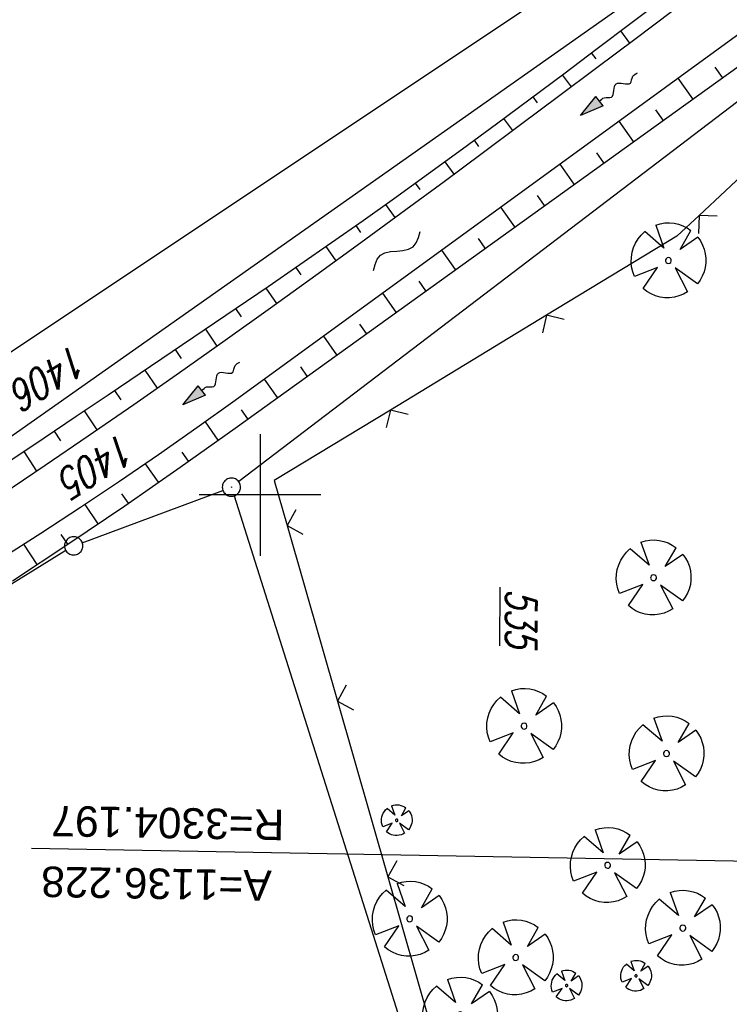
# Model space of a CAD drawing. Extents: x 510526 to 513920, y 467229 to 478797.
# Tile 34 of 256: x 511080 to 511139, y 470158 to 470239. Entities that reach past the tile are written whole.
import ezdxf

# ---------------------------------------------------------------- set-up
doc = ezdxf.new("R2010")
doc.units = 0
doc.header["$LTSCALE"] = 10
doc.header["$MEASUREMENT"] = 0
doc.linetypes.add('LT00', pattern=[0])
doc.layers.get('0').update_dxf_attribs({"linetype": 'LT00'})
for name, color, linetype in [('--FLIEßRICHTPFEIL', 180, 'Continuous'), ('--WASSER_NUTZUNG', 180, 'Continuous'), ('-EL-020', 250, 'LT00'), ('DFK_AB_FLNR', 7, 'Continuous'), ('DFK_AB_L', 21, 'LT00'), ('DFK_AB_P', 7, 'LT00'), ('DFK_FLUR_NR', 250, 'LT00'), ('DFK_GZPKT', 250, 'LT00'), ('DFK_KATASTER', 250, 'LT00'), ('V97_BAUM', 250, 'LT00'), ('V97_BOESCH', 250, 'LT00'), ('V97_BOSCHUNG', 250, 'LT00'), ('V97_RASTER', 250, 'LT00'), ('V97_ZAUN', 40, 'LT00')]:
    doc.layers.add(name, color=color, linetype=linetype)
doc.styles.add('Arial', font='ARIAL.TTF')
doc.styles.get("Standard").update_dxf_attribs({"font": 'romans.shx'})

# ---------------------------------------------------------------- blocks, each defined once
blk = doc.blocks.new('SYMB7010')
at = {"color": 0, "linetype": 'ByBlock'}
for points in [[(-0.031408, 0.499213), (-0.093728, 0.49134), (-0.15457, 0.475719), (-0.212975, 0.452595), (-0.268021, 0.422333), (-0.31884, 0.385411), (-0.36463, 0.342411), (-0.40467, 0.29401), (-0.438329, 0.240973), (-0.465074, 0.184136), (-0.484486, 0.124395), (-0.496256, 0.062692), (-0.5002, 0)], [(-0.5002, 0), (-0.496256, -0.062692), (-0.484486, -0.124395), (-0.465075, -0.184136), (-0.438329, -0.240973), (-0.404671, -0.29401), (-0.36463, -0.342411), (-0.31884, -0.385411), (-0.268021, -0.422333), (-0.212975, -0.452595), (-0.154571, -0.475719), (-0.093728, -0.49134), (-0.031408, -0.499213), (0.031408, -0.499213)], [(0.5002, 0), (0.496256, 0.062692), (0.484485, 0.124395), (0.465074, 0.184136), (0.438329, 0.240973), (0.40467, 0.29401), (0.36463, 0.342411), (0.31884, 0.385411), (0.268021, 0.422333), (0.212975, 0.452595), (0.15457, 0.475719), (0.093728, 0.49134), (0.031408, 0.499213), (-0.031408, 0.499213)], [(0.031408, -0.499213), (0.093728, -0.491341), (0.15457, -0.475719), (0.212975, -0.452595), (0.268021, -0.422333), (0.31884, -0.385411), (0.36463, -0.342411), (0.404671, -0.294011), (0.438329, -0.240974), (0.465075, -0.184136), (0.484486, -0.124395), (0.496256, -0.062692), (0.500201, 0)]]:
    blk.add_lwpolyline(points, dxfattribs=at)
blk = doc.blocks.new('SYMB0003')
at = {"color": 0, "linetype": 'ByBlock'}
for p, q in [((-0.015712, 0), (0.010166, 0.012015)), ((0, -0.021257), (-0.015712, 0)), ((0.010166, 0.012015), (0, -0.021257))]:
    blk.add_line(p, q, dxfattribs=at)
for points in [[(-0.031395, 0.499013), (-0.093691, 0.491144), (-0.154509, 0.475528), (-0.21289, 0.452414), (-0.267913, 0.422164), (-0.318712, 0.385257), (-0.364484, 0.342274), (-0.404509, 0.293893), (-0.438154, 0.240877), (-0.464888, 0.184062), (-0.484292, 0.124345), (-0.496058, 0.062667), (-0.5, 0)], [(-0.5, 0), (-0.496058, -0.062667), (-0.484292, -0.124345), (-0.464888, -0.184062), (-0.438154, -0.240877), (-0.404509, -0.293893), (-0.364485, -0.342274), (-0.318712, -0.385257), (-0.267914, -0.422164), (-0.21289, -0.452414), (-0.154509, -0.475529), (-0.093691, -0.491144), (-0.031395, -0.499014), (0.031395, -0.499014)], [(0.5, 0), (0.496057, 0.062667), (0.484292, 0.124345), (0.464888, 0.184062), (0.438153, 0.240877), (0.404509, 0.293893), (0.364484, 0.342274), (0.318712, 0.385257), (0.267913, 0.422164), (0.21289, 0.452414), (0.154509, 0.475528), (0.093691, 0.491144), (0.031395, 0.499013), (-0.031395, 0.499013)], [(0.031395, -0.499014), (0.093691, -0.491144), (0.154509, -0.475529), (0.21289, -0.452414), (0.267914, -0.422164), (0.318712, -0.385257), (0.364485, -0.342274), (0.404509, -0.293893), (0.438154, -0.240877), (0.464889, -0.184062), (0.484292, -0.124345), (0.496058, -0.062667), (0.5, 0)]]:
    blk.add_lwpolyline(points, dxfattribs=at)
blk = doc.blocks.new('SYMB1122')
at = {"color": 0, "linetype": 'ByBlock'}
for p, q in [((0.311075, 0.391979), (0.09863, 0.092887)), ((0.09863, 0.092887), (0.418246, 0.260377)), ((-0.475333, -0.172973), (-0.166954, -0.06134)), ((-0.166954, -0.06134), (-0.386962, -0.319059)), ((0.008901, -0.038997), (0.02494, -0.031273)), ((0.377481, -0.336756), (0.093097, -0.145464)), ((0.093097, -0.145464), (0.215406, -0.456826)), ((0.022929, -0.501191), (-0.043246, -0.49913))]:
    blk.add_line(p, q, dxfattribs=at)
for points in [[(-0.316355, 0.394287, 0), (-0.266036, 0.429988, 0), (-0.211684, 0.459185, 0), (-0.154136, 0.481431, 0), (-0.094277, 0.496382, 0), (-0.033028, 0.50381, 0), (0.028669, 0.503599, 0)], [(0.028669, 0.503599, 0), (0.089866, 0.495753, 0), (0.149621, 0.480392, 0), (0.207015, 0.457753, 0), (0.261166, 0.428184, 0), (0.31124, 0.39214, 0)], [(-0.508141, 0.010932, 0), (-0.503002, 0.073258, 0), (-0.489922, 0.134413, 0), (-0.469118, 0.19339, 0), (-0.440931, 0.249215, 0), (-0.405825, 0.300971, 0)], [(-0.316293, 0.394214, 0), (-0.150355, 0.155979, 0), (-0.405806, 0.30112, 0)], [(0.418338, 0.260323, 0), (0.450658, 0.204641, 0), (0.475368, 0.14519, 0), (0.492037, 0.083003, 0), (0.500376, 0.019163, 0), (0.500238, -0.045218, 0), (0.491628, -0.109022, 0), (0.474694, -0.171137, 0), (0.449731, -0.230483, 0), (0.417173, -0.286026, 0), (0.377588, -0.336801, 0)], [(-0.475728, -0.172816, 0), (-0.494391, -0.113127, 0), (-0.505255, -0.05154, 0), (-0.508141, 0.010932, 0)], [(-0.02494, 0.031273, 0), (-0.036039, 0.017355, 0), (-0.04, 0, 0)], [(-0.04, 0, 0), (-0.036039, -0.017355, 0), (-0.02494, -0.031273, 0), (-0.008901, -0.038997, 0), (0.008901, -0.038997, 0)], [(0.008901, 0.038997, 0), (-0.008901, 0.038997, 0), (-0.02494, 0.031273, 0)], [(0.04, 0, 0), (0.036039, 0.017355, 0), (0.02494, 0.031273, 0), (0.008901, 0.038997, 0)], [(0.02494, -0.031273, 0), (0.036039, -0.017355, 0), (0.04, 0, 0)], [(-0.043246, -0.49913, 0), (-0.108608, -0.48859, 0), (-0.172076, -0.469745, 0), (-0.232599, -0.442906, 0), (-0.289176, -0.408519, 0), (-0.340869, -0.367153, 0), (-0.386823, -0.319492, 0)], [(0.215414, -0.456858, 0), (0.153338, -0.479878, 0), (0.088821, -0.494738, 0), (0.022929, -0.501191, 0)]]:
    blk.add_polyline3d(points, dxfattribs=at)
blk = doc.blocks.new('SYMB0024')
at = {"color": 0, "linetype": 'ByBlock'}
for p, q in [((-0.5, 0.5), (0, 0)), ((0, 0), (0.5, 0.5))]:
    blk.add_line(p, q, dxfattribs=at)
blk = doc.blocks.new('FLIEßRICHTPFEIL')
at = {"layer": '--FLIEßRICHTPFEIL'}
blk.add_hatch(color=256, dxfattribs=at).paths.add_polyline_path([(-1.95, 0.4875), (-1.95, -0.4875), (0, 0)])
for p, q in [((-1.95, 0.4875), (-1.95, -0.4875)), ((-1.95, 0.4875), (0, 0)), ((0, 0), (-1.95, -0.4875))]:
    blk.add_line(p, q, dxfattribs=at)
at = {"layer": '--FLIEßRICHTPFEIL', "start_tangent": (-1, 0), "end_tangent": (-1, 0)}
blk.add_spline([(-1.95, 0), (-2.4375, 0), (-2.925, 0.325), (-3.4125, 0), (-3.9, -0.325), (-4.3875, 0), (-4.875, 0.325), (-5.3625, 0), (-5.85, 0)], degree=3, dxfattribs=at)
blk = doc.blocks.new('SYMB7251')
at = {"color": 0, "linetype": 'ByBlock'}
for points in [[(-0.25, 0), (-0.208333, 0.028889), (-0.166667, 0.051111), (-0.125, 0.06), (-0.083333, 0.051111), (-0.041667, 0.028889), (0, 0)], [(0, 0), (0.041667, -0.028889), (0.083333, -0.051111), (0.125, -0.06), (0.166667, -0.051111), (0.208333, -0.028889), (0.25, 0)]]:
    blk.add_lwpolyline(points, dxfattribs=at)

msp = doc.modelspace()

# ---------------------------------------------------------------- linework, layer by layer
at = {"layer": '-EL-020'}
msp.add_line((511186.244, 470169.097), (511081.225, 470170.982), dxfattribs=at)
at = {"layer": 'DFK_AB_L'}
for p, q in [((511166.554, 470253.096), (511098.247, 470201.094)), ((511097.877, 470199.925), (511113.454, 470150.675))]:
    msp.add_line(p, q, dxfattribs=at)
at = {"layer": 'DFK_KATASTER'}
for p, q in [((511167.546, 470270.404), (511076.824, 470209.906)), ((511167.337, 470266.578), (511079.25, 470204.57)), ((511085.403, 470196.081), (511096.947, 470200.378)), ((511084.061, 470195.428), (511041.57, 470169.372))]:
    msp.add_line(p, q, dxfattribs=at)
at = {"layer": 'V97_BOESCH'}
for points in [[(511078.794, 470200.045), (511082.346, 470202.432), (511085.883, 470204.841), (511089.648, 470207.439), (511093.399, 470210.058), (511097.135, 470212.698), (511100.859, 470215.355), (511104.57, 470218.03), (511108.27, 470220.719), (511111.96, 470223.422), (511115.108, 470225.742), (511118.25, 470228.069), (511121.387, 470230.402), (511124.521, 470232.741), (511127.652, 470235.083), (511130.781, 470237.428), (511133.909, 470239.774), (511139.627, 470243.698), (511145.298, 470247.69), (511150.921, 470251.749), (511156.496, 470255.874), (511167.539, 470262.894), (511170.578, 470264.811), (511171.409, 470265.25)], [(511079.679, 470192.96), (511084.3, 470196.013), (511088.885, 470199.119), (511093.434, 470202.277), (511097.947, 470205.484), (511170.41, 470257.597), (511172.736, 470259.134), (511173.141, 470259.401), (511173.549, 470259.682), (511173.943, 470259.981), (511174.306, 470260.304), (511174.62, 470260.656), (511174.868, 470261.042), (511175.042, 470261.475), (511175.146, 470261.942), (511175.198, 470262.433), (511175.216, 470262.941), (511175.216, 470263.457)], [(511172.574, 470262.842), (511172.252, 470262.572), (511171.934, 470262.297), (511171.459, 470261.852), (511170.998, 470261.39), (511170.544, 470260.921), (511170.088, 470260.454), (511169.622, 470259.999), (511169.139, 470259.566), (511168.628, 470259.164), (511097.965, 470207.757), (511094.824, 470205.502), (511091.656, 470203.286), (511088.462, 470201.105), (511085.245, 470198.959), (511082.006, 470196.846), (511078.745, 470194.763)], [(511079.617, 470202.9), (511082.263, 470204.68), (511084.907, 470206.46), (511087.537, 470208.229), (511090.167, 470209.998), (511092.795, 470211.77), (511095.42, 470213.545), (511098.04, 470215.325), (511100.656, 470217.113), (511103.265, 470218.909), (511105.867, 470220.717), (511108.459, 470222.536), (511111.042, 470224.369), (511113.842, 470226.383), (511116.63, 470228.413), (511119.408, 470230.457), (511122.177, 470232.513), (511124.939, 470234.58), (511127.695, 470236.654), (511130.447, 470238.735), (511133.197, 470240.819)]]:
    msp.add_lwpolyline(points, dxfattribs=at)
at = {"layer": 'V97_BOSCHUNG'}
for p, q in [((511129.595, 470238.09), (511130.339, 470237.097)), ((511127.201, 470236.282), (511127.57, 470235.79)), ((511124.804, 470234.479), (511125.537, 470233.5)), ((511137.98, 470234.274), (511137.374, 470235.13)), ((511135.544, 470232.523), (511134.342, 470234.221)), ((511122.402, 470232.681), (511122.768, 470232.193)), ((511133.109, 470230.771), (511132.512, 470231.614)), ((511119.995, 470230.891), (511120.728, 470229.911)), ((511130.673, 470229.019), (511129.49, 470230.691)), ((511117.584, 470229.112), (511117.951, 470228.616)), ((511128.237, 470227.268), (511127.651, 470228.097)), ((511115.166, 470227.344), (511115.905, 470226.331)), ((511125.802, 470225.516), (511124.637, 470227.161)), ((511112.739, 470225.587), (511113.113, 470225.066)), ((511110.303, 470223.843), (511111.068, 470222.766)), ((511123.366, 470223.765), (511122.789, 470224.581)), ((511120.931, 470222.013), (511119.785, 470223.631)), ((511107.858, 470222.113), (511108.251, 470221.552)), ((511118.495, 470220.261), (511117.927, 470221.064)), ((511105.404, 470220.394), (511106.215, 470219.222)), ((511116.059, 470218.51), (511114.933, 470220.101)), ((511102.939, 470218.684), (511103.362, 470218.073)), ((511113.624, 470216.758), (511113.065, 470217.547)), ((511100.468, 470216.984), (511101.35, 470215.708)), ((511111.188, 470215.007), (511110.08, 470216.571)), ((511097.995, 470215.294), (511098.451, 470214.626)), ((511095.518, 470213.611), (511096.458, 470212.217)), ((511108.752, 470213.255), (511108.203, 470214.031)), ((511106.317, 470211.503), (511105.228, 470213.041)), ((511093.037, 470211.933), (511093.52, 470211.208)), ((511090.55, 470210.256), (511091.545, 470208.76)), ((511103.881, 470209.752), (511103.341, 470210.514)), ((511101.445, 470208), (511100.376, 470209.511)), ((511088.061, 470208.581), (511088.571, 470207.814)), ((511085.572, 470206.906), (511086.612, 470205.342)), ((511099.01, 470206.249), (511098.48, 470206.997)), ((511096.572, 470204.499), (511095.514, 470205.994)), ((511083.083, 470205.231), (511083.609, 470204.44)), ((511080.594, 470203.557), (511081.653, 470201.964)), ((511094.125, 470202.764), (511093.594, 470203.514)), ((511091.664, 470201.039), (511090.601, 470202.56)), ((511089.192, 470199.33), (511088.658, 470200.104)), ((511086.705, 470197.633), (511085.637, 470199.218)), ((511084.212, 470195.955), (511083.672, 470196.766)), ((511081.708, 470194.291), (511080.617, 470195.954))]:
    msp.add_line(p, q, dxfattribs=at)
at = {"layer": 'V97_RASTER'}
for p, q in [((511099.999, 470205), (511099.999, 470195)), ((511104.999, 470200), (511094.999, 470200))]:
    msp.add_line(p, q, dxfattribs=at)
at = {"layer": 'V97_ZAUN'}
for p, q in [((511146.988, 470233.206), (511136.048, 470222.944)), ((511123.536, 470214.752), (511110.712, 470206.97)), ((511102.225, 470197.492), (511106.365, 470183.075)), ((511106.365, 470183.075), (511110.505, 470168.657)), ((511110.505, 470168.657), (511114.644, 470154.24))]:
    msp.add_line(p, q, dxfattribs=at)
for points in [[(511136.048, 470222.944), (511134.24, 470221.248), (511123.536, 470214.752)], [(511110.712, 470206.97), (511101.167, 470201.178), (511102.225, 470197.492)]]:
    msp.add_lwpolyline(points, dxfattribs=at)

# ---------------------------------------------------------------- block references
at = {"layer": '--FLIEßRICHTPFEIL'}
for p, rotation in [((511126.315, 470231.154), 216.7953789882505), ((511093.656, 470207.407), 216.7953789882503)]:
    msp.add_blockref('FLIEßRICHTPFEIL', p, dxfattribs=dict(at, rotation=rotation))
at = {"layer": '--WASSER_NUTZUNG', "xscale": 9.999999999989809, "yscale": 10.00000000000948, "zscale": 10, "rotation": 39.86880370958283}
msp.add_blockref('SYMB7251', (511111.227, 470220.026), dxfattribs=at)
at = {"layer": 'DFK_AB_P', "xscale": 1.499999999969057, "yscale": 1.5, "zscale": 1.5, "rotation": 251.2881100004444}
msp.add_blockref('SYMB0003', (511097.65, 470200.64), dxfattribs=at)
at = {"layer": 'DFK_GZPKT', "xscale": 1.499999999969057, "yscale": 1.5, "zscale": 1.5, "rotation": 251.2881100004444}
msp.add_blockref('SYMB7010', (511084.7, 470195.82), dxfattribs=at)
at = {"layer": 'V97_BAUM'}
for p, xscale, yscale, zscale, rotation in [((511133.535, 470219.243), 6.100000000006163, 6.100000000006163, 6.1, 269.6589033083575), ((511132.316, 470193.208), 6.100000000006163, 6.100000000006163, 6.1, 269.6589033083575), ((511121.681, 470181.021), 6.100000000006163, 6.100000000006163, 6.1, 269.6589033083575), ((511133.378, 470178.764), 6.100000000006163, 6.100000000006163, 6.1, 269.6589033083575), ((511111.226, 470173.295), 2.500000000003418, 2.500000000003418, 2.5, 269.6589033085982), ((511128.545, 470169.595), 6.100000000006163, 6.100000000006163, 6.1, 269.6589033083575), ((511112.29, 470165.193), 6.100000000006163, 6.100000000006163, 6.1, 269.6589033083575), ((511134.719, 470164.446), 6.100000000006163, 6.100000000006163, 6.1, 269.6589033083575), ((511120.996, 470162.025), 6.100000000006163, 6.100000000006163, 6.1, 269.6589033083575), ((511130.877, 470160.522), 2.500000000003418, 2.500000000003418, 2.5, 269.6589033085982), ((511125.171, 470159.725), 2.500000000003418, 2.500000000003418, 2.5, 269.6589033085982), ((511116.422, 470157.315), 6.100000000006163, 6.100000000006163, 6.1, 269.6589033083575)]:
    msp.add_blockref('SYMB1122', p, dxfattribs=dict(at, xscale=xscale, yscale=yscale, zscale=zscale, rotation=rotation))
at = {"layer": 'V97_ZAUN', "yscale": 2.099999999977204, "zscale": 2.1}
for p, xscale, rotation in [((511136.048, 470222.944), 2.099999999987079, 223.1676633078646), ((511123.536, 470214.752), 2.099999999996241, 211.2505933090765), ((511110.712, 470206.97), 2.099999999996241, 211.2505933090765), ((511102.225, 470197.492), 2.099999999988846, 286.0198233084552), ((511106.365, 470183.075), 2.099999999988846, 286.0198233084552), ((511110.505, 470168.657), 2.099999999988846, 286.0198233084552)]:
    msp.add_blockref('SYMB0024', p, dxfattribs=dict(at, xscale=xscale, rotation=rotation))

# ---------------------------------------------------------------- texts
at = {"layer": '-EL-020', "style": 'Arial'}
for s, p in [('R=3304.197', (511102.018, 470174.149)), ('A=1136.228', (511100.978, 470169.166))]:
    msp.add_text(s, height=2.5, rotation=-181.02757, dxfattribs=at).set_placement(p)
at = {"layer": 'DFK_AB_FLNR', "oblique": 13.754, "width": 0.75}
msp.add_text('%%U535', height=2.5, rotation=269.6589, dxfattribs=at).set_placement((511120.196, 470192.298))
at = {"layer": 'DFK_FLUR_NR', "oblique": 13.754, "width": 0.75}
for s, p in [('1406', (511084.854, 470212.509)), ('1405', (511088.776, 470205.248))]:
    msp.add_text(s, height=2.5, rotation=212, dxfattribs=at).set_placement(p)

doc.saveas('drawing.dxf')
